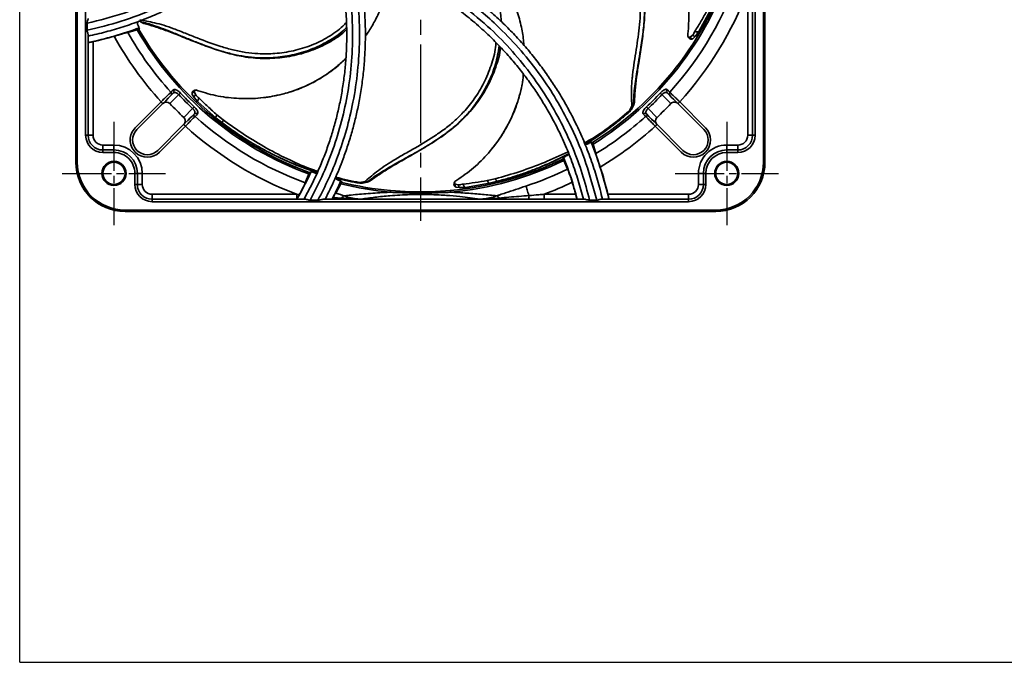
# Model space of a CAD drawing. Header units: millimetres. Extents: x 0 to 420, y 0 to 297.
# Tile 1 of 14: x 0 to 200, y 0 to 131. Entities that reach past the tile are written whole.
import ezdxf

# ---------------------------------------------------------------- set-up
doc = ezdxf.new("R2010")
doc.units = ezdxf.units.MM
doc.linetypes.add('CENTER', pattern=[27, 20, -2, 3, -2])
doc.linetypes.add('HS', pattern=[0])

msp = doc.modelspace()

# ---------------------------------------------------------------- linework, layer by layer
at = {"color": 7, "linetype": 'HS'}
for q in [(0, 297), (420, 0)]:
    msp.add_line((0, 0), q, dxfattribs=at)
at = {"color": 7, "linetype": 'CENTER'}
msp.add_line((81.4, 233.48), (81.4, 89.66), dxfattribs=at)
at = {"color": 7, "linetype": 'Continuous', "lineweight": 35}
for p, q in [((11.4, 101.57), (11.4, 221.57)), ((11.7, 221.57), (11.7, 101.57)), ((13.4, 107.07), (13.4, 216.07)), ((149.4, 194.79), (149.4, 107.07)), ((151.1, 101.57), (151.1, 194.79)), ((151.4, 195.18), (151.4, 101.57)), ((148.9, 107.07), (148.9, 141.02)), ((147.9, 107.07), (147.9, 136.44)), ((140.37, 132.5), (138, 128.12)), ((13.7, 128.38), (13.7, 129.82)), ((23.88, 128.47), (21.95, 127.97)), ((25.18, 129.78), (25.06, 129.83)), ((138, 128.12), (137.29, 127.19)), ((13.9, 127.51), (13.9, 107.07)), ((14.9, 126.09), (14.9, 107.07)), ((136.16, 126.92), (136.71, 127.4)), ((137.29, 127.19), (136.76, 126.68)), ((30.51, 113.51), (32.32, 115.32)), ((31.24, 115.66), (30.72, 115.13)), ((35.44, 114.73), (35.07, 115.36)), ((35.43, 115.89), (35.78, 115.25)), ((36.19, 113.83), (35.44, 114.73)), ((130.48, 115.32), (132.29, 113.51)), ((132.08, 115.13), (131.56, 115.66)), ((23.46, 108.58), (28.72, 113.84)), ((29.07, 113.48), (23.82, 108.23)), ((35.14, 112.49), (33.34, 110.68)), ((39.93, 110.55), (36.19, 113.83)), ((123.85, 111.98), (124.36, 112.95)), ((124.03, 111.97), (124.11, 112.06)), ((124.04, 111.97), (124.11, 112.06)), ((124.06, 112.01), (124.11, 112.06)), ((124.9, 113.84), (124.88, 113.7)), ((129.46, 110.68), (127.65, 112.49)), ((138.98, 108.23), (133.73, 113.48)), ((134.08, 113.84), (139.34, 108.58)), ((34.96, 110.89), (35.48, 111.41)), ((41.26, 109.51), (39.93, 110.55)), ((40.07, 111.23), (41.36, 110.17)), ((123.96, 111.88), (124.03, 111.97)), ((124.04, 111.97), (123.96, 111.88)), ((124.03, 111.97), (124.06, 112.01)), ((127.31, 111.41), (127.83, 110.89)), ((28.06, 103.99), (33.31, 109.24)), ((33.67, 108.89), (28.41, 103.63)), ((43.44, 107.9), (41.95, 108.97)), ((134.39, 103.63), (129.13, 108.89)), ((129.49, 109.24), (134.74, 103.99)), ((13.4, 107.07), (13.9, 107.07)), ((13.9, 107.07), (14.9, 107.07)), ((147.9, 107.07), (148.9, 107.07)), ((148.9, 107.07), (149.4, 107.07)), ((16.9, 105.07), (16.9, 104.07)), ((16.9, 105.07), (19.15, 105.07)), ((16.9, 103.57), (16.9, 104.07)), ((16.9, 104.07), (19.15, 104.07)), ((19.15, 105.07), (19.15, 104.07)), ((19.15, 103.57), (19.15, 104.07)), ((116.48, 105.24), (117.06, 103.33)), ((143.65, 105.07), (145.9, 105.07)), ((143.65, 105.07), (143.65, 104.07)), ((143.65, 103.57), (143.65, 104.07)), ((143.65, 104.07), (145.9, 104.07)), ((145.9, 105.07), (145.9, 104.07)), ((145.9, 103.57), (145.9, 104.07)), ((19.15, 103.57), (16.9, 103.57)), ((145.9, 103.57), (143.65, 103.57)), ((11.4, 101.57), (11.7, 101.57)), ((111.32, 100.18), (110.52, 101.94)), ((151.4, 101.57), (151.1, 101.57)), ((23.4, 99.32), (23.9, 99.32)), ((23.4, 97.07), (23.4, 99.32)), ((23.9, 99.32), (23.9, 97.07)), ((24.9, 99.32), (23.9, 99.32)), ((24.9, 99.32), (24.9, 97.07)), ((58.02, 97.4), (58.73, 99.2)), ((94.99, 97.87), (96.62, 98.22)), ((99.7, 98.43), (97.93, 97.93)), ((137.9, 97.07), (137.9, 99.32)), ((137.9, 99.32), (138.9, 99.32)), ((138.9, 97.07), (138.9, 99.32)), ((139.4, 99.32), (138.9, 99.32)), ((139.4, 99.32), (139.4, 97.07)), ((23.4, 97.07), (23.9, 97.07)), ((24.9, 97.07), (23.9, 97.07)), ((65.25, 97.2), (64.2, 95.33)), ((69.09, 97.46), (70.17, 97.67)), ((69.09, 97.31), (69.2, 97.32)), ((69.21, 97.31), (69.09, 97.31)), ((69.2, 97.32), (69.25, 97.32)), ((69.2, 97.32), (69.31, 97.31)), ((69.21, 97.31), (69.31, 97.31)), ((69.25, 97.32), (69.31, 97.31)), ((71.2, 97.8), (71.08, 97.73)), ((88.45, 97.15), (89.17, 97.02)), ((89.36, 96.43), (88.64, 96.54)), ((90.54, 96.46), (89.36, 96.43)), ((95.44, 97.34), (90.54, 96.46)), ((97.08, 97.73), (95.44, 97.34)), ((137.9, 97.07), (138.9, 97.07)), ((139.4, 97.07), (138.9, 97.07)), ((26.9, 95.07), (26.9, 94.07)), ((26.9, 95.07), (56.27, 95.07)), ((26.9, 93.57), (26.9, 94.07)), ((26.9, 94.07), (58.09, 94.07)), ((56.27, 95.07), (56.27, 94.07)), ((56.27, 95.07), (56.83, 95.02)), ((61.72, 94.07), (114.81, 94.07)), ((63.72, 94.45), (65.39, 94.31)), ((69.03, 94.09), (69.34, 94.08)), ((69.34, 94.08), (93.46, 94.08)), ((69.34, 94.08), (69.34, 94.07)), ((75.31, 95.83), (79.31, 95.58)), ((83.54, 95.36), (79.25, 95.36)), ((79.31, 95.58), (83.49, 95.58)), ((83.49, 95.58), (87.49, 95.83)), ((93.46, 94.08), (93.77, 94.09)), ((93.46, 94.08), (93.46, 94.07)), ((93.77, 94.09), (97.41, 94.31)), ((106.53, 95.07), (106.53, 94.07)), ((106.53, 95.07), (112.95, 95.07)), ((118.09, 94.07), (135.9, 94.07)), ((119.5, 95.07), (135.9, 95.07)), ((135.9, 95.07), (135.9, 94.07)), ((135.9, 93.57), (135.9, 94.07)), ((135.9, 93.57), (26.9, 93.57)), ((60.6, 93.87), (59, 93.87)), ((117.22, 93.87), (115.78, 93.87)), ((21.4, 91.57), (21.4, 91.87)), ((21.4, 91.87), (141.4, 91.87)), ((141.4, 91.57), (21.4, 91.57)), ((141.4, 91.57), (141.4, 91.87))]:
    msp.add_line(p, q, dxfattribs=at)
at = {"color": 7, "linetype": 'CENTER', "ltscale": 0.5}
for p, q in [((19.15, 109.82), (19.15, 88.82)), ((143.65, 109.82), (143.65, 88.82)), ((8.65, 99.32), (29.65, 99.32)), ((133.15, 99.32), (154.15, 99.32))]:
    msp.add_line(p, q, dxfattribs=at)
at = {"color": 7, "linetype": 'Continuous', "lineweight": 35, "flags": 128}
for points in [[(30.71, 115.8), (30.97, 116.06), (31.23, 116.32)], [(131.56, 116.32), (131.82, 116.07), (132.08, 115.8)], [(30.72, 115.13), (30.57, 114.99), (30.18, 114.59), (29.66, 114.07), (29.07, 113.48)], [(32.32, 115.32), (32.37, 115.37), (32.42, 115.42), (32.47, 115.46), (32.52, 115.51), (32.56, 115.55), (32.6, 115.58), (32.63, 115.61), (32.66, 115.64)], [(130.14, 115.64), (130.17, 115.61), (130.2, 115.58), (130.23, 115.55), (130.28, 115.51), (130.32, 115.46), (130.38, 115.42), (130.43, 115.37), (130.48, 115.32)], [(133.73, 113.48), (133.39, 113.82), (132.84, 114.38), (132.38, 114.83), (132.08, 115.13)], [(28.72, 113.84), (28.79, 113.77), (28.85, 113.7), (28.91, 113.64), (28.97, 113.59), (29.01, 113.54), (29.04, 113.51), (29.06, 113.49), (29.07, 113.48)], [(35.14, 112.49), (35.2, 112.54), (35.25, 112.59), (35.29, 112.65), (35.34, 112.69), (35.38, 112.74), (35.41, 112.77), (35.44, 112.8), (35.46, 112.83)], [(127.33, 112.83), (127.36, 112.8), (127.39, 112.77), (127.42, 112.74), (127.46, 112.69), (127.5, 112.65), (127.55, 112.59), (127.6, 112.54), (127.65, 112.49)], [(133.73, 113.48), (133.74, 113.49), (133.76, 113.51), (133.79, 113.54), (133.83, 113.59), (133.89, 113.64), (133.95, 113.7), (134.01, 113.77), (134.08, 113.84)], [(33.31, 109.24), (33.65, 109.58), (34.2, 110.13), (34.66, 110.59), (34.96, 110.89)], [(36.15, 111.41), (35.89, 111.15), (35.63, 110.88)], [(127.17, 110.88), (126.91, 111.14), (126.65, 111.41)], [(127.83, 110.89), (127.98, 110.74), (128.38, 110.35), (128.9, 109.83), (129.49, 109.24)], [(33.31, 109.24), (33.32, 109.23), (33.34, 109.21), (33.37, 109.18), (33.42, 109.14), (33.47, 109.08), (33.53, 109.02), (33.6, 108.96), (33.67, 108.89)], [(129.49, 109.24), (129.48, 109.23), (129.46, 109.21), (129.43, 109.18), (129.38, 109.14), (129.33, 109.08), (129.27, 109.02), (129.2, 108.96), (129.13, 108.89)], [(103.46, 94.82), (103.35, 95.14), (103.26, 95.44), (103.16, 95.72), (103.08, 95.98), (103, 96.21), (102.93, 96.42), (102.87, 96.59), (102.83, 96.73)], [(75.31, 95.83), (75.31, 95.83), (75.31, 95.81), (75.31, 95.79), (75.31, 95.75), (75.3, 95.71), (75.3, 95.65), (75.29, 95.58), (75.28, 95.49)], [(87.52, 95.49), (87.51, 95.58), (87.5, 95.65), (87.5, 95.71), (87.49, 95.75), (87.49, 95.79), (87.49, 95.81), (87.49, 95.83), (87.49, 95.83)]]:
    msp.add_lwpolyline(points, dxfattribs=at)
at = {"color": 7, "linetype": 'Continuous', "lineweight": 35}
for centre, radius in [((19.15, 99.32), 2.45), ((19.15, 99.32), 2.25), ((143.65, 99.32), 2.45), ((143.65, 99.32), 2.25)]:
    msp.add_circle(centre, radius, dxfattribs=at)
for centre, radius, start, end in [((81.4, 161.57), 66.02, 302.0139, 342.007), ((81.4, 161.57), 66.36, 301.9162, 342.0284), ((81.4, 161.57), 68.29, 317.9178, 341.7122), ((81.4, 161.57), 71.09, 317.822, 339.297), ((24.69, 130.35), 0.257, 195.5932, 234.4301), ((24.84, 130.43), 0.396, 199.6876, 229.6713), ((24.59, 130.22), 0.0919, 236.475, 269.062), ((-1.01, 197.74), 73.37, 281.7279, 290.2057), ((81.4, 161.57), 66.36, 209.9162, 250.0284), ((81.33, 161.53), 65.69, 209.1791, 209.7979), ((81.4, 161.57), 66.02, 210.0148, 250.0082), ((-1.01, 197.74), 73.4, 282.5216, 285.9718), ((81.4, 161.57), 71.09, 208.9343, 222.178), ((81.4, 161.57), 68.29, 209.4763, 222.0822), ((30.89, 115.98), 0.482, 316.9418, 44.3044), ((131.91, 115.98), 0.482, 135.6959, 223.0582), ((30.37, 115.46), 0.482, 316.9425, 44.3327), ((81.4, 161.57), 67.45, 223.3008, 226.6992), ((81.4, 161.57), 66.97, 223.3006, 226.6994), ((81.4, 161.57), 66.98, 313.3007, 316.6993), ((81.4, 161.57), 67.44, 313.3007, 316.6993), ((132.43, 115.46), 0.482, 135.6677, 223.0572), ((29.8, 112.8), 1, 45, 135), ((29.79, 112.79), 1.02, 43.4039, 44.9889), ((81.39, 161.56), 69.99, 223.3855, 226.6145), ((124.29, 113.41), 0.47, 278.6996, 330.1981), ((124.39, 113.29), 0.34, 264.5121, 332.1994), ((124.61, 113.16), 0.0919, 339.3405, 11.9109), ((81.4, 161.57), 70, 313.3857, 316.6142), ((132.99, 112.81), 0.988, 134.9894, 136.6233), ((133, 112.8), 1, 44.9998, 135.0002), ((32.63, 109.98), 0.991, 44.9894, 46.6178), ((32.63, 109.97), 1, 314.9999, 45.0001), ((35.29, 110.54), 0.482, 45.6675, 133.0573), ((35.81, 111.06), 0.482, 45.6962, 133.0577), ((81.4, 161.57), 68.29, 227.9178, 249.9843), ((81.4, 161.58), 65.76, 230.9004, 233.1351), ((81.4, 161.57), 68.29, 301.4762, 312.0822), ((126.99, 111.06), 0.482, 46.9427, 134.3035), ((127.51, 110.54), 0.482, 46.9431, 134.3321), ((130.17, 109.97), 1, 135, 225), ((130.17, 109.97), 1, 133.3908, 135.0007), ((25.94, 106.11), 3.5, 134.9997, 225.0003), ((25.94, 106.11), 3, 134.9998, 225.0002), ((81.4, 161.57), 71.09, 227.822, 249.297), ((81.39, 161.56), 65.73, 232.368, 234.7305), ((81.4, 161.57), 71.09, 300.9343, 312.178), ((136.86, 106.11), 3, 315, 45), ((136.86, 106.11), 3.5, 315, 45), ((16.9, 107.07), 3.5, 180.0002, 269.9998), ((16.9, 107.07), 3, 180.0002, 269.9998), ((16.9, 107.07), 2, 180, 269.9998), ((145.9, 107.07), 3.5, 270, 360), ((145.9, 107.07), 3, 270, 360), ((145.9, 107.07), 2, 270, 0), ((19.15, 99.32), 5.75, 360, 90), ((19.15, 99.32), 4.75, 0.0001, 90), ((81.41, 161.56), 65.75, 301.1793, 301.7976), ((48.13, 77.95), 73.37, 12.6964, 22.2057), ((143.65, 99.32), 5.75, 89.9999, 180.0001), ((143.65, 99.32), 4.75, 90, 180), ((19.15, 99.32), 4.25, 360, 90.0001), ((25.94, 106.11), 3.5, 225, 315), ((25.94, 106.11), 3, 224.9999, 315.0001), ((81.4, 161.57), 66.02, 275.2889, 296.0077), ((81.39, 161.58), 65.78, 296.27, 296.9519), ((48.13, 77.95), 67.07, 13.9106, 21.5615), ((136.86, 106.11), 3.5, 225, 315), ((136.86, 106.11), 3, 225, 315), ((143.65, 99.32), 4.25, 90, 180), ((21.4, 101.57), 10, 180, 270), ((21.4, 101.57), 9.7, 180, 270), ((81.4, 161.57), 66.36, 275.2889, 296.0284), ((81.4, 161.57), 68.29, 288.2878, 295.9843), ((48.13, 77.95), 73.39, 13.4926, 17.9719), ((141.4, 101.57), 10, 270, 0), ((141.4, 101.57), 9.7, 270, 0), ((-1.87, 127.41), 67.07, 330.1916, 335.5615), ((81.43, 161.65), 65.85, 250.2701, 250.9513), ((81.4, 161.57), 65.74, 283.7966, 286.1591), ((26.9, 97.07), 3.5, 180, 270), ((26.9, 97.07), 3, 180.0001, 269.9999), ((26.9, 97.07), 2, 180.0002, 270.0001), ((-1.87, 127.41), 73.36, 332.9698, 336.2057), ((81.37, 161.47), 65.66, 255.1788, 255.7979), ((81.4, 161.57), 66.36, 255.9161, 264.7112), ((81.4, 161.57), 66.03, 256.0146, 264.711), ((70.49, 98.01), 0.47, 227.2706, 278.7696), ((70.46, 97.85), 0.34, 213.0829, 280.7712), ((70.49, 97.61), 0.0919, 287.9121, 320.481), ((81.4, 161.58), 65.76, 282.3289, 284.5637), ((81.4, 161.57), 71.09, 290.703, 295.7202), ((48.12, 77.94), 67.05, 14.799, 16.9782), ((135.9, 97.07), 3.5, 270, 0), ((135.9, 97.07), 3, 270.0002, 359.9998), ((135.9, 97.07), 2, 270, 359.9998), ((65.8, 94.28), 0.412, 176.3513, 211.209), ((67.03, 93.07), 2.06, 125.263, 143.1135), ((69.05, 94.09), 0.0213, 190.9366, 249.8328), ((79.62, 95.39), 0.366, 148.8111, 184.8967), ((80.61, 96.02), 1.51, 206.092, 222.0425), ((82.19, 96.02), 1.51, 317.9583, 333.9072), ((83.18, 95.39), 0.366, 355.109, 31.1832), ((93.75, 94.09), 0.0213, 290.1725, 349.0581), ((95.77, 93.07), 2.06, 36.8865, 54.7368), ((97, 94.28), 0.412, 328.791, 3.6487), ((101.42, 94.67), 2.05, 343.088, 4.3393)]:
    msp.add_arc(centre, radius, start, end, dxfattribs=at)
for points, knots in [([(53.47, 154.59), (51.87, 152.7), (48.91, 149.19), (43.95, 144.64), (39, 140.8), (33.82, 137.5), (27.95, 134.45), (21.26, 131.72), (16.22, 130.45), (13.7, 129.82)], [0, 0, 0, 0, 0.155167, 0.28846, 0.421754, 0.547895, 0.674035, 0.837018, 1, 1, 1, 1]), ([(13.7, 128.38), (16.02, 128.95), (20.68, 130.08), (26.96, 132.49), (32.58, 135.21), (37.73, 138.26), (42.78, 141.86), (47.19, 145.66), (50.91, 149.37), (52.93, 151.75), (53.94, 152.94)], [0, 0, 0, 0, 0.149346, 0.298691, 0.418989, 0.539287, 0.672299, 0.805312, 0.902656, 1, 1, 1, 1]), ([(53.35, 150.39), (52.56, 149.5), (50.96, 147.72), (48.49, 145.29), (46, 143.04), (43.49, 140.98), (40.88, 139.03), (38.27, 137.26), (35.69, 135.66), (33.13, 134.22), (30.51, 132.88), (27.62, 131.55), (24.46, 130.26), (21.01, 129.06), (17.49, 128.02), (15.1, 127.47), (13.9, 127.2)], [0, 0, 0, 0, 0.076864, 0.153918, 0.223348, 0.292919, 0.362916, 0.433056, 0.495905, 0.558858, 0.622126, 0.6855, 0.763618, 0.841937, 0.920865, 1, 1, 1, 1]), ([(124.36, 112.95), (124.35, 113.17), (124.34, 113.62), (124.31, 114.34), (124.29, 115.13), (124.29, 115.99), (124.31, 116.93), (124.36, 117.93), (124.46, 118.97), (124.65, 120.52), (124.96, 122.57), (125.36, 125.1), (125.73, 127.63), (126, 130.18), (126.13, 132.75), (126.06, 135.32), (125.8, 137.59), (125.39, 139.54), (124.92, 141.25), (124.31, 142.99), (123.55, 144.73), (122.74, 146.33), (122.11, 147.3), (121.83, 147.73)], [0, 0, 0, 0, 0.018361, 0.038254, 0.060332, 0.084407, 0.111039, 0.139109, 0.168617, 0.198725, 0.270218, 0.342336, 0.413748, 0.485284, 0.557373, 0.629885, 0.70074, 0.748789, 0.797063, 0.849907, 0.903016, 0.957007, 1, 1, 1, 1]), ([(122.74, 147.66), (123.26, 146.82), (124.48, 144.86), (125.72, 141.58), (126.54, 138.31), (126.94, 135.12), (126.99, 131.92), (126.72, 128.44), (126.28, 125.29), (125.8, 122.47), (125.41, 120.13), (125.08, 118.01), (124.86, 116.2), (124.73, 114.6), (124.71, 113.63), (124.7, 113.18)], [0, 0, 0, 0, 0.083762, 0.194949, 0.294834, 0.368487, 0.466766, 0.565289, 0.663661, 0.735904, 0.807521, 0.864328, 0.917952, 0.961822, 1, 1, 1, 1]), ([(123.07, 147.63), (123.7, 146.5), (124.97, 144.21), (126.21, 140.46), (126.93, 136.62), (127.08, 132.79), (126.82, 129.03), (126.33, 125.37), (125.78, 121.99), (125.33, 118.92), (125.02, 116.28), (124.94, 114.6), (124.9, 113.84)], [0, 0, 0, 0, 0.111964, 0.226506, 0.339612, 0.449656, 0.558022, 0.664927, 0.769415, 0.85496, 0.933439, 1, 1, 1, 1]), ([(135.73, 127.17), (135.84, 128.57), (136.06, 131.38), (135.63, 135.66), (134.62, 139.89), (133.22, 143.61), (131.9, 145.72), (131.36, 146.58)], [0, 0, 0, 0, 0.206903, 0.416842, 0.632071, 0.850111, 1, 1, 1, 1]), ([(98.23, 138.35), (98.46, 138), (99.19, 136.86), (100.12, 134.85), (101.17, 132.1), (101.93, 129.17), (102.34, 126.81), (102.41, 125.58), (102.42, 125.36)], [0, 0, 0, 0, 0.091875, 0.293242, 0.480485, 0.732401, 0.950863, 1, 1, 1, 1]), ([(57.76, 94.07), (58.24, 94.96), (59.21, 96.75), (60.51, 99.52), (61.71, 102.35), (62.76, 105.2), (63.67, 108.05), (64.44, 110.91), (65.1, 113.8), (65.63, 116.78), (66.05, 119.82), (66.32, 122.93), (66.46, 126.07), (66.44, 129.47), (66.25, 133.14), (65.93, 135.75), (65.76, 137.05)], [0, 0, 0, 0, 0.068524, 0.137185, 0.206262, 0.27548, 0.341741, 0.408125, 0.474885, 0.541772, 0.611753, 0.68188, 0.752451, 0.823172, 0.91144, 1, 1, 1, 1]), ([(67.01, 136.63), (67.27, 134.17), (67.74, 129.61), (67.57, 122.88), (66.89, 116.66), (65.66, 110.63), (63.95, 104.86), (61.77, 99.22), (59.93, 95.66), (59, 93.87)], [0, 0, 0, 0, 0.1675701, 0.3109139, 0.4554688, 0.5911801, 0.7279176, 0.8634478, 1, 1, 1, 1]), ([(96.34, 137.12), (96.58, 136.39), (97.2, 134.52), (97.73, 132.17), (97.8, 130.57), (97.82, 130.15)], [0, 0, 0, 0, 0.326687, 0.826567, 1, 1, 1, 1]), ([(60.6, 93.87), (61.33, 95.3), (62.8, 98.17), (64.74, 102.95), (66.45, 108.14), (67.83, 113.97), (68.75, 120.09), (69.08, 125.91), (69, 131.16), (68.69, 134.26), (68.53, 135.82)], [0, 0, 0, 0, 0.111465, 0.222929, 0.356223, 0.489516, 0.636898, 0.78428, 0.89214, 1, 1, 1, 1]), ([(117.22, 93.87), (116.55, 96.38), (115.22, 101.41), (112.46, 107.99), (109.45, 113.7), (106.22, 118.75), (102.45, 123.66), (98.5, 127.94), (94.66, 131.53), (92.21, 133.46), (90.99, 134.42)], [0, 0, 0, 0, 0.1581123, 0.3162245, 0.4335148, 0.5508051, 0.6804922, 0.8101794, 0.9050897, 1, 1, 1, 1]), ([(69.96, 133.63), (70.05, 132.44), (70.22, 130.05), (70.25, 126.58), (70.13, 123.23), (69.87, 120), (69.46, 116.77), (68.93, 113.66), (68.28, 110.69), (67.55, 107.85), (66.69, 105.03), (65.55, 101.77), (64.06, 98.08), (62.73, 95.41), (62.06, 94.07)], [0, 0, 0, 0, 0.08755, 0.175317, 0.2544, 0.333643, 0.413371, 0.493263, 0.56485, 0.636555, 0.708618, 0.780803, 0.89019, 1, 1, 1, 1]), ([(73.74, 133.95), (73.61, 133.54), (73.17, 132.26), (72.17, 130.28), (71.14, 128.43), (70.41, 127.48), (70.21, 127.22)], [0, 0, 0, 0, 0.167746, 0.531801, 0.870321, 1, 1, 1, 1]), ([(114.51, 94.07), (114.18, 95.35), (113.51, 97.91), (112.22, 101.69), (110.72, 105.41), (109.15, 108.72), (107.58, 111.64), (106.06, 114.18), (104.44, 116.66), (102.67, 119.11), (100.77, 121.52), (98.72, 123.88), (96.56, 126.16), (94.1, 128.51), (91.33, 130.93), (89.23, 132.5), (88.18, 133.29)], [0, 0, 0, 0, 0.082179, 0.164637, 0.24795, 0.331552, 0.392684, 0.453931, 0.515525, 0.577235, 0.6418, 0.7065, 0.77161, 0.836857, 0.918293, 1, 1, 1, 1]), ([(89.35, 133.9), (91.29, 132.37), (94.91, 129.53), (99.63, 124.74), (103.63, 119.92), (107.11, 114.86), (110.02, 109.74), (112.42, 104.52), (114.37, 99.28), (115.31, 95.67), (115.78, 93.87)], [0, 0, 0, 0, 0.151405, 0.281468, 0.41153, 0.534613, 0.657696, 0.771736, 0.88596, 1, 1, 1, 1]), ([(93.56, 133.93), (94.47, 133.17), (96.3, 131.63), (98.82, 129.25), (101.15, 126.83), (103.3, 124.4), (105.34, 121.86), (107.2, 119.32), (108.89, 116.79), (110.42, 114.29), (111.85, 111.71), (113.33, 108.78), (114.8, 105.47), (116.21, 101.76), (117.44, 97.96), (118.08, 95.37), (118.4, 94.07)], [0, 0, 0, 0, 0.074815, 0.149815, 0.217395, 0.285112, 0.353243, 0.421514, 0.482688, 0.543962, 0.605544, 0.667229, 0.749788, 0.832597, 0.916169, 1, 1, 1, 1]), ([(137.19, 128.21), (137.63, 128.9), (138.5, 130.3), (139.28, 131.75), (139.67, 132.48)], [0, 0, 0, 0, 0.49863, 1, 1, 1, 1]), ([(13.7, 129.82), (13.71, 129.9), (13.73, 130.14), (13.85, 130.45), (13.89, 130.69), (13.9, 130.78)], [0, 0, 0, 0, 0.25624, 0.718498, 1, 1, 1, 1]), ([(23.98, 129.51), (23.95, 129.56), (23.91, 129.66), (23.91, 129.83), (23.97, 130), (24.08, 130.14), (24.18, 130.19), (24.24, 130.22)], [0, 0, 0, 0, 0.196755, 0.393526, 0.589844, 0.785527, 1, 1, 1, 1]), ([(24.44, 130.51), (24.89, 130.42), (25.87, 130.23), (27.49, 129.9), (29.34, 129.4), (31.43, 128.67), (33.68, 127.78), (36.85, 126.51), (40.05, 125.3), (43.35, 124.37), (45.87, 123.87), (48.71, 123.56), (51.97, 123.61), (55.64, 124.15), (59.3, 125.25), (62.69, 126.95), (65.07, 128.57), (66.15, 129.74), (66.38, 129.99)], [0, 0, 0, 0, 0.03061, 0.067539, 0.111303, 0.159001, 0.216208, 0.273915, 0.388279, 0.445963, 0.503985, 0.560681, 0.637715, 0.722441, 0.809007, 0.893197, 0.977178, 1, 1, 1, 1]), ([(25.06, 129.83), (24.98, 129.87), (24.8, 129.97), (24.63, 130.08), (24.54, 130.14)], [0, 0, 0, 0, 0.4287182, 1, 1, 1, 1]), ([(24.59, 130.13), (24.67, 130.07), (24.85, 129.95), (25.05, 129.84), (25.17, 129.79), (25.18, 129.78), (25.18, 129.78)], [0, 0, 0, 0, 0.452538, 0.925942, 0.999915, 1, 1, 1, 1]), ([(66.42, 129), (66.36, 128.93), (65.38, 127.89), (63.09, 126.34), (59.6, 124.55), (55.84, 123.39), (52.07, 122.8), (48.68, 122.73), (45.78, 123.02), (43.22, 123.52), (39.86, 124.45), (36.6, 125.67), (33.4, 126.98), (31.22, 127.88), (29.22, 128.67), (27.51, 129.29), (25.97, 129.78), (25.03, 130.01), (24.59, 130.13)], [0, 0, 0, 0, 0.0065239, 0.0959885, 0.1832065, 0.2704452, 0.3598861, 0.4393051, 0.4978671, 0.5559372, 0.6143421, 0.7325733, 0.7899031, 0.8469572, 0.8915905, 0.9347624, 0.9692252, 1, 1, 1, 1]), ([(13.9, 127.51), (13.89, 127.57), (13.87, 127.75), (13.76, 128), (13.7, 128.24), (13.7, 128.36), (13.7, 128.38)], [0, 0, 0, 0, 0.208841, 0.598112, 0.914526, 1, 1, 1, 1]), ([(24.23, 128.54), (24.2, 128.54), (24.08, 128.55), (23.97, 128.51), (23.88, 128.47)], [0, 0, 0, 0, 0.223623, 1, 1, 1, 1]), ([(24.23, 128.54), (24.23, 128.54), (24.26, 128.66), (24.29, 128.77), (24.33, 128.89)], [0, 0, 0, 0, 0.0101862, 1, 1, 1, 1]), ([(66.42, 128.56), (66.08, 128.23), (64.88, 127.11), (62.29, 125.54), (58.74, 123.98), (54.82, 122.99), (50.86, 122.58), (46.94, 122.73), (43.17, 123.44), (39.57, 124.53), (36.11, 125.82), (32.93, 127.11), (30.04, 128.23), (27.53, 129.12), (25.92, 129.57), (25.18, 129.78)], [0, 0, 0, 0, 0.032604, 0.112597, 0.205452, 0.297578, 0.388179, 0.477644, 0.564687, 0.650402, 0.734963, 0.817611, 0.885276, 0.947352, 1, 1, 1, 1]), ([(136.71, 127.4), (136.77, 127.46), (136.88, 127.57), (137.01, 127.86), (137.12, 128.07), (137.19, 128.21)], [0, 0, 0, 0, 0.256253, 0.506608, 1, 1, 1, 1]), ([(137.19, 128.21), (137.28, 128.17), (137.44, 128.09), (137.68, 128.04), (137.89, 128.02), (137.97, 128.09), (138, 128.12)], [0, 0, 0, 0, 0.332554, 0.633407, 0.855608, 1, 1, 1, 1]), ([(13.9, 125.9), (13.92, 125.9), (13.99, 125.91), (14.14, 125.94), (14.37, 125.98), (14.63, 126.03), (14.82, 126.07), (14.9, 126.09)], [0, 0, 0, 0, 0.053282, 0.208517, 0.449233, 0.753094, 1, 1, 1, 1]), ([(21.95, 127.97), (21.78, 127.92), (21.35, 127.81), (20.62, 127.59), (19.87, 127.37), (19.37, 127.23), (19.18, 127.18)], [0, 0, 0, 0, 0.185152, 0.45897, 0.795478, 1, 1, 1, 1]), ([(135.73, 127.17), (135.73, 127.17), (135.74, 127.17), (135.74, 127.16), (135.75, 127.16), (135.76, 127.13), (135.82, 127.08), (135.93, 127.02), (136.05, 126.97), (136.13, 126.93), (136.16, 126.92)], [0, 0, 0, 0, 0.009507, 0.026434, 0.043243, 0.061106, 0.184298, 0.495821, 0.78729, 1, 1, 1, 1]), ([(136.02, 126.75), (135.99, 126.77), (135.93, 126.83), (135.85, 126.94), (135.79, 127.04), (135.75, 127.11), (135.74, 127.14), (135.74, 127.15), (135.74, 127.15), (135.74, 127.15), (135.73, 127.16), (135.73, 127.17), (135.73, 127.17)], [0, 0, 0, 0, 0.231895, 0.498782, 0.770255, 0.918507, 0.945794, 0.954501, 0.959962, 0.965593, 0.982098, 1, 1, 1, 1]), ([(136.16, 126.92), (136.14, 126.89), (136.11, 126.85), (136.06, 126.8), (136.04, 126.77), (136.02, 126.75), (136.02, 126.75)], [0, 0, 0, 0, 0.4041824, 0.7296186, 0.9334582, 1, 1, 1, 1]), ([(136.2, 126.62), (136.2, 126.62), (136.21, 126.62), (136.2, 126.62), (136.2, 126.62), (136.19, 126.63), (136.18, 126.63), (136.15, 126.65), (136.1, 126.69), (136.05, 126.72), (136.02, 126.75)], [0, 0, 0, 0, 0.0286548, 0.0291577, 0.0417854, 0.0711749, 0.1163252, 0.2700727, 0.4854888, 1, 1, 1, 1]), ([(136.16, 126.92), (136.22, 126.87), (136.32, 126.77), (136.49, 126.69), (136.65, 126.64), (136.73, 126.67), (136.76, 126.68)], [0, 0, 0, 0, 0.3188669, 0.6249729, 0.8587724, 1, 1, 1, 1]), ([(136.76, 126.68), (136.72, 126.65), (136.64, 126.6), (136.49, 126.56), (136.34, 126.56), (136.24, 126.6), (136.2, 126.62)], [0, 0, 0, 0, 0.249999, 0.5, 0.75, 1, 1, 1, 1]), ([(136.71, 127.4), (136.77, 127.35), (136.88, 127.27), (137.04, 127.18), (137.19, 127.13), (137.26, 127.17), (137.29, 127.19)], [0, 0, 0, 0, 0.335669, 0.637288, 0.858341, 1, 1, 1, 1]), ([(70.17, 97.67), (70.52, 97.96), (71.28, 98.62), (72.55, 99.68), (74.1, 100.81), (75.97, 101.99), (78.07, 103.2), (81.04, 104.88), (83.97, 106.63), (86.76, 108.63), (88.72, 110.28), (90.73, 112.31), (92.73, 114.89), (94.6, 118.1), (95.96, 121.65), (96.7, 124.31), (96.74, 125.75), (96.74, 125.93)], [0, 0, 0, 0, 0.033804, 0.074587, 0.122919, 0.175595, 0.238772, 0.302502, 0.428802, 0.492505, 0.556583, 0.619196, 0.70427, 0.797838, 0.893438, 0.986414, 1, 1, 1, 1]), ([(97.43, 125.2), (97.21, 123.95), (96.77, 121.42), (95.31, 117.78), (93.43, 114.46), (91.36, 111.77), (89.33, 109.69), (87.34, 108), (84.52, 105.95), (81.54, 104.16), (78.52, 102.47), (76.45, 101.33), (74.58, 100.26), (73.04, 99.31), (71.7, 98.41), (70.93, 97.83), (70.56, 97.55)], [0, 0, 0, 0, 0.09472, 0.191409, 0.29054, 0.378563, 0.443469, 0.50783, 0.572562, 0.703602, 0.767142, 0.830377, 0.879846, 0.927695, 0.965891, 1, 1, 1, 1]), ([(97.67, 124.96), (97.65, 124.76), (97.51, 123.21), (96.61, 120.42), (95, 116.73), (92.84, 113.38), (90.28, 110.42), (87.37, 107.91), (84.28, 105.77), (81.11, 103.87), (78.13, 102.19), (75.45, 100.63), (73.18, 99.22), (71.82, 98.25), (71.2, 97.8)], [0, 0, 0, 0, 0.014975, 0.118045, 0.220306, 0.320874, 0.42018, 0.516799, 0.611944, 0.705807, 0.797547, 0.872655, 0.94156, 1, 1, 1, 1]), ([(35.77, 116.26), (37.11, 115.84), (39.8, 115), (44.07, 114.47), (48.43, 114.49), (52.8, 115.17), (57.06, 116.51), (60.96, 118.48), (64.06, 120.57), (65.67, 122.12), (66.28, 122.7)], [0, 0, 0, 0, 0.127786, 0.257448, 0.390376, 0.52504, 0.660493, 0.796137, 0.923638, 1, 1, 1, 1]), ([(66.27, 122.63), (65.79, 122.17), (64.8, 121.25), (63.3, 120.09), (61.9, 119.13), (60.41, 118.2), (58.53, 117.21), (56.09, 116.19), (53.63, 115.45), (51.42, 114.97), (49.43, 114.67), (47.15, 114.47), (45.47, 114.51), (44.53, 114.53)], [0, 0, 0, 0, 0.08307, 0.170393, 0.237908, 0.296753, 0.391159, 0.504159, 0.628992, 0.713216, 0.789034, 0.881881, 1, 1, 1, 1]), ([(88.38, 97.64), (89.54, 98.43), (91.87, 100.01), (94.95, 103.01), (97.65, 106.44), (99.86, 110.28), (101.42, 114.45), (102.2, 117.58), (102.3, 119.29), (102.31, 119.53)], [0, 0, 0, 0, 0.156346, 0.314986, 0.477622, 0.642384, 0.808109, 0.974069, 1, 1, 1, 1]), ([(102.37, 119.46), (102.33, 119.11), (102.2, 118.01), (101.82, 116.03), (101.1, 113.49), (100.14, 111.11), (99.14, 109.07), (98.14, 107.33), (96.87, 105.43), (95.79, 104.14), (95.19, 103.42)], [0, 0, 0, 0, 0.059839, 0.18605, 0.337117, 0.504005, 0.616603, 0.717963, 0.842088, 1, 1, 1, 1]), ([(31.23, 116.32), (31.3, 116.35), (31.47, 116.43), (31.79, 116.31), (32.13, 116.11), (32.43, 115.86), (32.6, 115.69), (32.66, 115.64)], [0, 0, 0, 0, 0.1294132, 0.319969, 0.5718655, 0.8535432, 1, 1, 1, 1]), ([(35.13, 115.92), (35.13, 115.92), (35.13, 115.91), (35.13, 115.92), (35.13, 115.92), (35.14, 115.92), (35.15, 115.94), (35.17, 115.96), (35.22, 116.01), (35.26, 116.04), (35.29, 116.07)], [0, 0, 0, 0, 0.028668, 0.029164, 0.041792, 0.071191, 0.116342, 0.270093, 0.48549, 1, 1, 1, 1]), ([(35.29, 116.07), (35.33, 116.09), (35.4, 116.14), (35.52, 116.2), (35.63, 116.23), (35.71, 116.25), (35.74, 116.25), (35.75, 116.25), (35.75, 116.25), (35.76, 116.25), (35.76, 116.25), (35.77, 116.26), (35.77, 116.26)], [0, 0, 0, 0, 0.231897, 0.498785, 0.770257, 0.918508, 0.945804, 0.954507, 0.959973, 0.965596, 0.982105, 1, 1, 1, 1]), ([(35.43, 115.89), (35.41, 115.92), (35.38, 115.96), (35.34, 116.01), (35.31, 116.05), (35.3, 116.06), (35.29, 116.07)], [0, 0, 0, 0, 0.404181, 0.729615, 0.933453, 1, 1, 1, 1]), ([(35.77, 116.26), (35.77, 116.25), (35.77, 116.25), (35.76, 116.25), (35.75, 116.24), (35.73, 116.23), (35.66, 116.19), (35.58, 116.1), (35.51, 115.99), (35.45, 115.92), (35.43, 115.89)], [0, 0, 0, 0, 0.009511, 0.026429, 0.043248, 0.061099, 0.184301, 0.49582, 0.787284, 1, 1, 1, 1]), ([(130.14, 115.64), (130.25, 115.75), (130.46, 115.95), (130.8, 116.2), (131.11, 116.35), (131.38, 116.43), (131.51, 116.35), (131.56, 116.32)], [0, 0, 0, 0, 0.2786586, 0.5298781, 0.7372795, 0.8953752, 1, 1, 1, 1]), ([(28.72, 113.84), (28.95, 114.07), (29.4, 114.51), (30, 115.1), (30.43, 115.53), (30.65, 115.74), (30.71, 115.8)], [0, 0, 0, 0, 0.355199, 0.670349, 0.909714, 1, 1, 1, 1]), ([(32.32, 115.32), (32.28, 115.35), (32.17, 115.47), (31.95, 115.63), (31.69, 115.75), (31.43, 115.78), (31.3, 115.69), (31.24, 115.66)], [0, 0, 0, 0, 0.1338208, 0.3926747, 0.6321558, 0.8328868, 1, 1, 1, 1]), ([(35.07, 115.36), (35.05, 115.41), (35.01, 115.5), (35.01, 115.65), (35.05, 115.8), (35.11, 115.88), (35.13, 115.92)], [0, 0, 0, 0, 0.249999, 0.500002, 0.750003, 1, 1, 1, 1]), ([(35.43, 115.89), (35.37, 115.85), (35.25, 115.77), (35.13, 115.62), (35.05, 115.48), (35.06, 115.39), (35.07, 115.36)], [0, 0, 0, 0, 0.318864, 0.624969, 0.858774, 1, 1, 1, 1]), ([(35.78, 115.25), (35.72, 115.21), (35.61, 115.12), (35.49, 114.98), (35.41, 114.84), (35.43, 114.76), (35.44, 114.73)], [0, 0, 0, 0, 0.335667, 0.637283, 0.858343, 1, 1, 1, 1]), ([(35.78, 115.25), (35.82, 115.18), (35.91, 115.05), (36.16, 114.85), (36.34, 114.7), (36.46, 114.6)], [0, 0, 0, 0, 0.256253, 0.506609, 1, 1, 1, 1]), ([(36.46, 114.6), (36.4, 114.53), (36.29, 114.38), (36.18, 114.16), (36.12, 113.96), (36.17, 113.87), (36.19, 113.83)], [0, 0, 0, 0, 0.332549, 0.633404, 0.855605, 1, 1, 1, 1]), ([(36.46, 114.6), (37.04, 114.02), (38.21, 112.86), (39.45, 111.78), (40.07, 111.23)], [0, 0, 0, 0, 0.498631, 1, 1, 1, 1]), ([(131.56, 115.66), (131.51, 115.69), (131.4, 115.77), (131.18, 115.76), (130.94, 115.68), (130.7, 115.53), (130.56, 115.39), (130.48, 115.32)], [0, 0, 0, 0, 0.137255, 0.310325, 0.512092, 0.7452, 1, 1, 1, 1]), ([(132.08, 115.8), (132.21, 115.68), (132.51, 115.38), (133.04, 114.86), (133.59, 114.32), (133.95, 113.97), (134.08, 113.84)], [0, 0, 0, 0, 0.184242, 0.460269, 0.797261, 1, 1, 1, 1]), ([(35.48, 111.41), (35.52, 111.46), (35.59, 111.56), (35.59, 111.79), (35.51, 112.03), (35.36, 112.27), (35.22, 112.41), (35.14, 112.49)], [0, 0, 0, 0, 0.137252, 0.310323, 0.51209, 0.745199, 1, 1, 1, 1]), ([(35.46, 112.83), (35.57, 112.72), (35.78, 112.51), (36.03, 112.17), (36.18, 111.86), (36.25, 111.59), (36.18, 111.46), (36.15, 111.41)], [0, 0, 0, 0, 0.2786586, 0.5298765, 0.7372782, 0.8953734, 1, 1, 1, 1]), ([(124.69, 113.13), (124.52, 112.76), (124.34, 112.39), (124.11, 112.06), (124.11, 112.06)], [0, 0, 0, 0, 0.999708, 1, 1, 1, 1]), ([(124.88, 113.7), (124.86, 113.62), (124.8, 113.43), (124.73, 113.24), (124.69, 113.13)], [0, 0, 0, 0, 0.42872, 1, 1, 1, 1]), ([(124.7, 113.18), (124.73, 113.28), (124.81, 113.48), (124.87, 113.7), (124.9, 113.82), (124.9, 113.84), (124.9, 113.84)], [0, 0, 0, 0, 0.452541, 0.92595, 0.999916, 1, 1, 1, 1]), ([(126.65, 111.41), (126.62, 111.47), (126.53, 111.64), (126.66, 111.96), (126.86, 112.31), (127.1, 112.6), (127.28, 112.77), (127.33, 112.83)], [0, 0, 0, 0, 0.129411, 0.319972, 0.571865, 0.853545, 1, 1, 1, 1]), ([(127.65, 112.49), (127.61, 112.45), (127.5, 112.34), (127.34, 112.13), (127.22, 111.87), (127.19, 111.6), (127.28, 111.47), (127.31, 111.41)], [0, 0, 0, 0, 0.13382, 0.392671, 0.632158, 0.832886, 1, 1, 1, 1]), ([(35.63, 110.88), (35.51, 110.76), (35.21, 110.46), (34.69, 109.92), (34.15, 109.38), (33.8, 109.02), (33.67, 108.89)], [0, 0, 0, 0, 0.184242, 0.460269, 0.797262, 1, 1, 1, 1]), ([(40.07, 111.23), (40.03, 111.16), (39.95, 111.02), (39.89, 110.82), (39.86, 110.65), (39.91, 110.58), (39.93, 110.55)], [0, 0, 0, 0, 0.342137, 0.636524, 0.85297, 1, 1, 1, 1]), ([(41.36, 110.17), (41.33, 110.1), (41.26, 109.96), (41.21, 109.77), (41.19, 109.61), (41.24, 109.54), (41.26, 109.51)], [0, 0, 0, 0, 0.338526, 0.63008, 0.848374, 1, 1, 1, 1]), ([(41.36, 110.17), (42.79, 109.15), (45.64, 107.11), (50.15, 104.4), (54.76, 102.03), (58.23, 100.49), (60.16, 99.88), (60.5, 99.77)], [0, 0, 0, 0, 0.240343, 0.480802, 0.721889, 0.951735, 1, 1, 1, 1]), ([(114.73, 105.53), (115.09, 105.72), (116.92, 106.71), (120, 108.82), (122.57, 110.93), (123.85, 111.98)], [0, 0, 0, 0, 0.10889, 0.556043, 1, 1, 1, 1]), ([(124.03, 111.97), (123.07, 111.15), (121.15, 109.51), (118.08, 107.29), (115.98, 105.86), (114.87, 105.23), (114.86, 105.22)], [0, 0, 0, 0, 0.331444, 0.663869, 0.996699, 1, 1, 1, 1]), ([(123.96, 111.88), (123.38, 111.38), (122.21, 110.38), (120.4, 108.95), (118.53, 107.59), (116.73, 106.35), (115.53, 105.61), (114.99, 105.28)], [0, 0, 0, 0, 0.206319, 0.413201, 0.620622, 0.828508, 1, 1, 1, 1]), ([(123.85, 111.98), (123.89, 111.97), (123.96, 111.97), (124.03, 112), (124.06, 112.01)], [0, 0, 0, 0, 0.543432, 1, 1, 1, 1]), ([(124.03, 111.97), (124, 111.96), (123.94, 111.94), (123.88, 111.96), (123.85, 111.98)], [0, 0, 0, 0, 0.417002, 1, 1, 1, 1]), ([(129.13, 108.89), (128.9, 109.12), (128.46, 109.57), (127.87, 110.18), (127.44, 110.61), (127.23, 110.82), (127.17, 110.88)], [0, 0, 0, 0, 0.355198, 0.670348, 0.909713, 1, 1, 1, 1]), ([(60.46, 99.53), (59.72, 99.76), (57.77, 100.39), (55.07, 101.49), (52.33, 102.73), (50.03, 103.89), (47.79, 105.14), (45.56, 106.5), (43.37, 107.95), (41.95, 109), (41.26, 109.51)], [0, 0, 0, 0, 0.107464, 0.282663, 0.400943, 0.522267, 0.638558, 0.755274, 0.882032, 1, 1, 1, 1]), ([(60.42, 99.5), (60.32, 99.52), (58.7, 100), (55.61, 101.22), (51.18, 103.21), (47.59, 105.21), (45.03, 106.81), (43.89, 107.59), (43.44, 107.9)], [0, 0, 0, 0, 0.0157049, 0.2675239, 0.5219142, 0.7824647, 0.9144767, 1, 1, 1, 1]), ([(115.45, 105.3), (115.4, 105.28), (115.3, 105.23), (115.12, 105.23), (114.96, 105.28), (114.81, 105.38), (114.76, 105.48), (114.73, 105.54)], [0, 0, 0, 0, 0.196755, 0.393526, 0.589839, 0.785524, 1, 1, 1, 1]), ([(116.41, 105.59), (116.4, 105.59), (116.29, 105.62), (116.17, 105.64), (116.05, 105.67)], [0, 0, 0, 0, 0.010188, 1, 1, 1, 1]), ([(116.41, 105.59), (116.41, 105.56), (116.4, 105.44), (116.45, 105.33), (116.48, 105.24)], [0, 0, 0, 0, 0.22361, 1, 1, 1, 1]), ([(96.62, 98.22), (98.31, 98.7), (101.68, 99.66), (106.62, 101.49), (109.8, 102.96), (111.4, 103.7)], [0, 0, 0, 0, 0.332935, 0.666034, 1, 1, 1, 1]), ([(111.47, 103.29), (110.75, 102.92), (109.24, 102.14), (106.93, 101.09), (104.56, 100.11), (102.11, 99.21), (99.62, 98.41), (97.9, 97.95), (97.08, 97.73)], [0, 0, 0, 0, 0.157851, 0.328406, 0.491889, 0.655966, 0.834162, 1, 1, 1, 1]), ([(111.47, 103.27), (111.1, 103.08), (110.03, 102.5), (108.18, 101.62), (105.93, 100.63), (103.61, 99.72), (101.53, 98.99), (100.21, 98.59), (99.7, 98.43)], [0, 0, 0, 0, 0.097074, 0.2871751, 0.4808072, 0.6756872, 0.8724975, 1, 1, 1, 1]), ([(110.51, 102.59), (110.46, 102.47), (110.4, 102.35), (110.35, 102.23), (110.35, 102.23)], [0, 0, 0, 0, 0.989842, 1, 1, 1, 1]), ([(110.52, 101.94), (110.49, 102.02), (110.45, 102.13), (110.37, 102.21), (110.35, 102.23)], [0, 0, 0, 0, 0.768594, 1, 1, 1, 1]), ([(111.48, 103.41), (111.48, 103.36), (111.48, 103.25), (111.4, 103.1), (111.3, 103), (111.23, 102.96), (111.21, 102.95)], [0, 0, 0, 0, 0.281615, 0.574026, 0.869963, 1, 1, 1, 1]), ([(117.06, 103.33), (117.11, 103.16), (117.24, 102.74), (117.48, 102.01), (117.72, 101.27), (117.88, 100.78), (117.94, 100.59)], [0, 0, 0, 0, 0.185153, 0.458969, 0.795478, 1, 1, 1, 1]), ([(112.25, 97.52), (112.15, 97.84), (111.96, 98.45), (111.68, 99.26), (111.47, 99.82), (111.35, 100.1), (111.32, 100.18)], [0, 0, 0, 0, 0.356648, 0.673326, 0.911543, 1, 1, 1, 1]), ([(58.73, 99.2), (58.77, 99.28), (58.82, 99.38), (58.82, 99.5), (58.82, 99.52)], [0, 0, 0, 0, 0.768584, 1, 1, 1, 1]), ([(59.2, 99.66), (59.07, 99.62), (58.95, 99.57), (58.82, 99.52), (58.82, 99.52)], [0, 0, 0, 0, 0.989839, 1, 1, 1, 1]), ([(60.56, 99.67), (60.53, 99.62), (60.48, 99.52), (60.34, 99.42), (60.18, 99.37), (60.04, 99.37), (59.96, 99.4), (59.93, 99.4)], [0, 0, 0, 0, 0.223794, 0.447553, 0.672419, 0.899996, 1, 1, 1, 1]), ([(64.58, 97.99), (64.52, 98.01), (64.42, 98.05), (64.29, 98.17), (64.22, 98.32), (64.19, 98.5), (64.23, 98.61), (64.24, 98.67)], [0, 0, 0, 0, 0.196752, 0.393522, 0.589837, 0.785522, 1, 1, 1, 1]), ([(69.2, 97.32), (67.96, 97.55), (66.28, 97.86), (64.64, 98.31), (64.21, 98.43)], [0, 0, 0, 0, 0.73933, 1, 1, 1, 1]), ([(64.22, 98.58), (64.23, 98.57), (65.82, 98.06), (67.46, 97.76), (69.09, 97.46)], [0, 0, 0, 0, 0.005907, 1, 1, 1, 1]), ([(69.09, 97.31), (67.57, 97.59), (65.93, 97.89), (64.34, 98.36), (64.22, 98.39)], [0, 0, 0, 0, 0.9237972, 1, 1, 1, 1]), ([(96.62, 98.22), (96.66, 98.15), (96.72, 98.01), (96.84, 97.85), (96.95, 97.74), (97.04, 97.73), (97.08, 97.73)], [0, 0, 0, 0, 0.338532, 0.630082, 0.848375, 1, 1, 1, 1]), ([(56.83, 95.02), (56.97, 95.27), (57.25, 95.78), (57.61, 96.5), (57.87, 97.04), (57.99, 97.33), (58.02, 97.4)], [0, 0, 0, 0, 0.319154, 0.654287, 0.906388, 1, 1, 1, 1]), ([(65.45, 97.5), (65.43, 97.48), (65.34, 97.4), (65.29, 97.29), (65.25, 97.2)], [0, 0, 0, 0, 0.223621, 1, 1, 1, 1]), ([(65.45, 97.5), (65.45, 97.5), (65.38, 97.61), (65.32, 97.71), (65.26, 97.81)], [0, 0, 0, 0, 0.010176, 1, 1, 1, 1]), ([(69.09, 97.46), (69.11, 97.43), (69.15, 97.37), (69.22, 97.33), (69.25, 97.32)], [0, 0, 0, 0, 0.543438, 1, 1, 1, 1]), ([(69.2, 97.32), (69.17, 97.33), (69.12, 97.36), (69.1, 97.43), (69.09, 97.46)], [0, 0, 0, 0, 0.417006, 1, 1, 1, 1]), ([(70.52, 97.52), (70.12, 97.43), (69.72, 97.33), (69.31, 97.31), (69.31, 97.31)], [0, 0, 0, 0, 0.99971, 1, 1, 1, 1]), ([(71.08, 97.73), (71, 97.7), (70.82, 97.62), (70.63, 97.56), (70.52, 97.52)], [0, 0, 0, 0, 0.428719, 1, 1, 1, 1]), ([(70.56, 97.55), (70.66, 97.58), (70.86, 97.65), (71.07, 97.74), (71.18, 97.79), (71.2, 97.8), (71.2, 97.8)], [0, 0, 0, 0, 0.452542, 0.92595, 0.999917, 1, 1, 1, 1]), ([(88.23, 97.15), (88.23, 97.19), (88.24, 97.28), (88.27, 97.41), (88.31, 97.52), (88.35, 97.59), (88.36, 97.62), (88.37, 97.62), (88.37, 97.63), (88.37, 97.63), (88.37, 97.64), (88.38, 97.64), (88.38, 97.64)], [0, 0, 0, 0, 0.231904, 0.498788, 0.770262, 0.918514, 0.945797, 0.954502, 0.959968, 0.965602, 0.982101, 1, 1, 1, 1]), ([(88.45, 97.15), (88.42, 97.15), (88.37, 97.15), (88.3, 97.15), (88.25, 97.15), (88.23, 97.15), (88.23, 97.15)], [0, 0, 0, 0, 0.404168, 0.72961, 0.93346, 1, 1, 1, 1]), ([(88.24, 96.94), (88.24, 96.93), (88.25, 96.93), (88.24, 96.93), (88.24, 96.94), (88.24, 96.94), (88.24, 96.96), (88.24, 96.99), (88.23, 97.06), (88.23, 97.11), (88.23, 97.15)], [0, 0, 0, 0, 0.0286701, 0.0291653, 0.0418184, 0.0712021, 0.1163372, 0.2700783, 0.4855115, 1, 1, 1, 1]), ([(88.64, 96.54), (88.59, 96.55), (88.5, 96.58), (88.38, 96.67), (88.28, 96.79), (88.26, 96.89), (88.24, 96.94)], [0, 0, 0, 0, 0.249998, 0.499997, 0.749993, 1, 1, 1, 1]), ([(88.38, 97.64), (88.38, 97.64), (88.38, 97.64), (88.38, 97.63), (88.38, 97.62), (88.37, 97.6), (88.36, 97.52), (88.39, 97.4), (88.42, 97.27), (88.44, 97.18), (88.45, 97.15)], [0, 0, 0, 0, 0.009501, 0.026431, 0.043238, 0.061104, 0.184294, 0.49582, 0.787293, 1, 1, 1, 1]), ([(88.45, 97.15), (88.44, 97.08), (88.44, 96.93), (88.48, 96.75), (88.54, 96.6), (88.61, 96.55), (88.64, 96.54)], [0, 0, 0, 0, 0.318871, 0.624968, 0.858772, 1, 1, 1, 1]), ([(89.17, 97.02), (89.25, 97.01), (89.41, 96.99), (89.72, 97.07), (89.95, 97.12), (90.1, 97.15)], [0, 0, 0, 0, 0.256253, 0.506608, 1, 1, 1, 1]), ([(89.17, 97.02), (89.17, 96.95), (89.17, 96.81), (89.21, 96.63), (89.26, 96.48), (89.34, 96.45), (89.36, 96.43)], [0, 0, 0, 0, 0.33567, 0.637292, 0.858343, 1, 1, 1, 1]), ([(90.1, 97.15), (90.92, 97.24), (92.55, 97.43), (94.17, 97.72), (94.99, 97.87)], [0, 0, 0, 0, 0.49863, 1, 1, 1, 1]), ([(90.1, 97.15), (90.12, 97.06), (90.17, 96.88), (90.27, 96.66), (90.39, 96.49), (90.5, 96.47), (90.54, 96.46)], [0, 0, 0, 0, 0.3325561, 0.6334073, 0.8556101, 1, 1, 1, 1]), ([(94.99, 97.87), (95.02, 97.79), (95.08, 97.65), (95.19, 97.47), (95.31, 97.35), (95.4, 97.34), (95.44, 97.34)], [0, 0, 0, 0, 0.3421396, 0.6365241, 0.8529649, 1, 1, 1, 1]), ([(96.95, 94.76), (97.15, 94.83), (97.72, 95.04), (98.99, 95.46), (100.75, 96.04), (102.13, 96.5), (102.83, 96.73)], [0, 0, 0, 0, 0.101531, 0.294632, 0.644689, 1, 1, 1, 1]), ([(56.83, 95.02), (56.77, 94.9), (56.65, 94.67), (56.46, 94.37), (56.41, 94.19), (56.31, 94.09), (56.33, 94.07), (56.33, 94.07)], [0, 0, 0, 0, 0.387485, 0.722902, 0.930295, 0.998767, 1, 1, 1, 1]), ([(59, 93.87), (58.91, 93.88), (58.71, 93.89), (58.42, 94.01), (58.2, 94.05), (58.09, 94.07)], [0, 0, 0, 0, 0.268814, 0.64394, 1, 1, 1, 1]), ([(61.72, 94.07), (61.65, 94.06), (61.42, 94.04), (61.06, 93.92), (60.75, 93.89), (60.6, 93.87)], [0, 0, 0, 0, 0.176972, 0.592241, 1, 1, 1, 1]), ([(63.5, 94.07), (63.51, 94.09), (63.56, 94.15), (63.63, 94.28), (63.69, 94.39), (63.72, 94.45)], [0, 0, 0, 0, 0.1382864, 0.4960956, 1, 1, 1, 1]), ([(64.2, 95.33), (64.1, 95.16), (63.94, 94.87), (63.79, 94.58), (63.72, 94.45)], [0, 0, 0, 0, 0.57647, 1, 1, 1, 1]), ([(64.2, 95.33), (64.52, 95.22), (65.07, 95.04), (65.62, 94.84), (65.84, 94.76)], [0, 0, 0, 0, 0.585478, 1, 1, 1, 1]), ([(65.39, 94.31), (66.05, 94.25), (67.26, 94.15), (68.48, 94.11), (69.03, 94.09)], [0, 0, 0, 0, 0.547876, 1, 1, 1, 1]), ([(65.84, 94.76), (66.2, 94.79), (67.69, 94.96), (70.44, 95.21), (73.22, 95.4), (74.88, 95.47), (75.28, 95.49)], [0, 0, 0, 0, 0.114888, 0.474099, 0.872922, 1, 1, 1, 1]), ([(65.84, 94.76), (66.02, 94.7), (66.63, 94.5), (67.69, 94.24), (68.58, 94.14), (69.03, 94.09)], [0, 0, 0, 0, 0.17212, 0.58664, 1, 1, 1, 1]), ([(79.49, 95.01), (79.44, 95.01), (78.69, 94.99), (77.27, 94.93), (74.87, 94.76), (72.23, 94.5), (70.28, 94.22), (69.34, 94.08)], [0, 0, 0, 0, 0.01414, 0.219811, 0.420368, 0.72124, 1, 1, 1, 1]), ([(79.25, 95.36), (78.59, 95.37), (77.27, 95.4), (75.94, 95.46), (75.28, 95.49)], [0, 0, 0, 0, 0.500127, 1, 1, 1, 1]), ([(83.31, 95.01), (82.68, 95.02), (81.41, 95.05), (80.13, 95.02), (79.49, 95.01)], [0, 0, 0, 0, 0.4935713, 1, 1, 1, 1]), ([(93.46, 94.08), (92.81, 94.18), (91.47, 94.38), (89.23, 94.64), (86.63, 94.87), (84.59, 94.98), (83.45, 95.01), (83.31, 95.01)], [0, 0, 0, 0, 0.192142, 0.399547, 0.663722, 0.959252, 1, 1, 1, 1]), ([(87.52, 95.49), (86.86, 95.46), (85.53, 95.4), (84.21, 95.37), (83.54, 95.36)], [0, 0, 0, 0, 0.498948, 1, 1, 1, 1]), ([(87.52, 95.49), (88.08, 95.47), (89.2, 95.41), (90.85, 95.31), (92.45, 95.19), (94.48, 95.02), (95.97, 94.86), (96.95, 94.76)], [0, 0, 0, 0, 0.179895, 0.354744, 0.523963, 0.687493, 1, 1, 1, 1]), ([(93.77, 94.09), (94.21, 94.14), (95.11, 94.24), (96.16, 94.5), (96.78, 94.7), (96.95, 94.76)], [0, 0, 0, 0, 0.408587, 0.827879, 1, 1, 1, 1]), ([(97.41, 94.31), (98.08, 94.37), (100.09, 94.54), (102.11, 94.71), (103.46, 94.82)], [0, 0, 0, 0, 0.329658, 1, 1, 1, 1]), ([(103.46, 94.82), (104.12, 94.87), (105.15, 94.95), (106.17, 95.04), (106.53, 95.07)], [0, 0, 0, 0, 0.6482325, 1, 1, 1, 1]), ([(112.95, 95.07), (112.98, 94.96), (113.04, 94.74), (113.11, 94.45), (113.18, 94.24), (113.21, 94.12), (113.23, 94.08), (113.23, 94.07)], [0, 0, 0, 0, 0.338482, 0.638785, 0.861945, 0.981376, 1, 1, 1, 1]), ([(115.78, 93.87), (115.67, 93.88), (115.42, 93.91), (115.11, 94.03), (114.88, 94.06), (114.81, 94.07)], [0, 0, 0, 0, 0.310189, 0.783106, 1, 1, 1, 1]), ([(118.09, 94.07), (118.03, 94.06), (117.85, 94.04), (117.6, 93.93), (117.36, 93.87), (117.24, 93.87), (117.22, 93.87)], [0, 0, 0, 0, 0.2089188, 0.5979782, 0.9141846, 1, 1, 1, 1]), ([(119.7, 94.07), (119.7, 94.09), (119.7, 94.16), (119.67, 94.31), (119.62, 94.54), (119.56, 94.8), (119.52, 94.99), (119.5, 95.07)], [0, 0, 0, 0, 0.0528, 0.206897, 0.446084, 0.749009, 1, 1, 1, 1])]:
    msp.add_open_spline(points, degree=3, knots=knots, dxfattribs=at)

doc.saveas('drawing.dxf')
